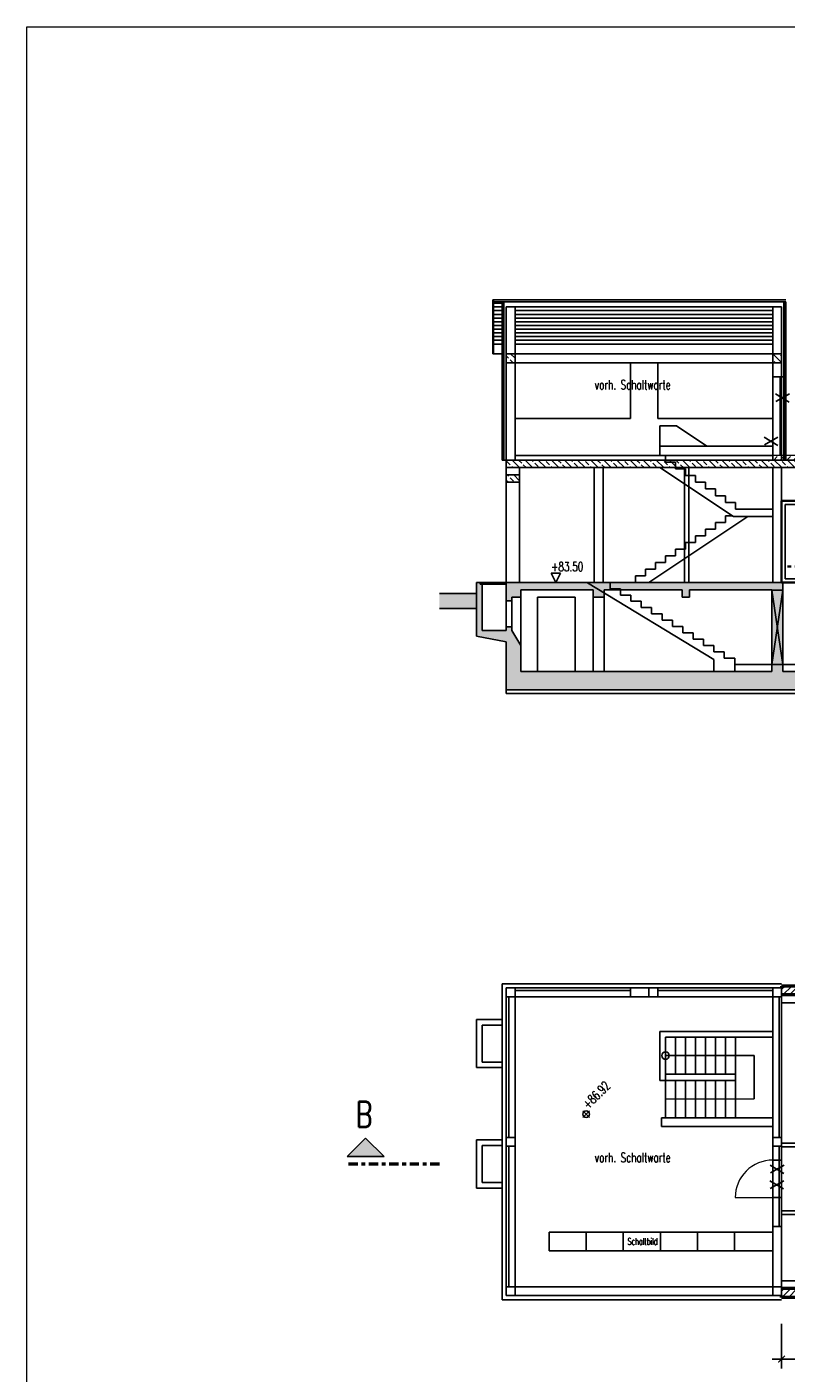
# Model space of a CAD drawing. Header units: millimetres. Extents: x 716 to 905, y 893 to 977.
# Tile 22 of 43: x 808 to 829, y 939 to 975. Entities that reach past the tile are written whole.
import ezdxf
from ezdxf.enums import TextEntityAlignment as Align

# ---------------------------------------------------------------- set-up
doc = ezdxf.new("R2010")
doc.units = ezdxf.units.MM
doc.header["$MEASUREMENT"] = 0
doc.linetypes.add('AUSGEZOGEN', pattern=[0])
doc.linetypes.add('STRP1', pattern=[0.46, 0.25, -0.08, 0.05, -0.08])
for name, color, linetype in [('$AUDIT-BAD-LAYER', 7, 'Continuous'), ('HTSV_LP_STRA_ALLG_F02', 201, 'Continuous'), ('HTSV_P1_BEMA_KONS_X04', 7, 'Continuous'), ('HTSV_P1_PLAN_HKOT', 7, 'Continuous')]:
    doc.layers.add(name, color=color, linetype=linetype)
for name, color, linetype, lineweight in [('00_Plotrahmen', 7, 'AUSGEZOGEN', 18), ('Da_vorh_Gebaeude_T013', 7, 'Continuous', 13), ('HTSV_AC_BFBA_ESTR_G01', 82, 'Continuous', 18), ('HTSV_AC_FAVG_GLAS_A02', 12, 'Continuous', 25), ('HTSV_AC_FAVG_GLAS_A03', 20, 'Continuous', 35), ('HTSV_AC_FENS_ALLG_S00', 213, 'Continuous', 13), ('HTSV_BT_WAND_ALMW_G05', 10, 'Continuous', 50), ('HTSV_BT_WAND_ALMW_S02', 12, 'Continuous', 25), ('HTSV_BT_WAND_GIPS_G02', 132, 'Continuous', 25), ('HTSV_BT_WAND_UNBT_S02', 92, 'Continuous', 25), ('HTSV_MT_MASH_GEBL_A01', 122, 'Continuous', 18), ('HTSV_P1_PLAN_TEXT_T00', 53, 'Continuous', 13), ('HTSV_P1_SYMB_SCHN_A02', 212, 'Continuous', 25), ('HTSV_P1_SYMB_SCHN_L05', 210, 'STRP1', 50), ('HTSV_P1_SYMB_SCHN_T05', 210, 'Continuous', 50), ('HTSV_P1_SYMB_SCHN_T07', 200, 'Continuous', 70), ('HTSV_TA_LUFT_AB___L03', 60, 'STRP1', 35)]:
    doc.layers.add(name, color=color, linetype=linetype, lineweight=lineweight)
doc.styles.add('HTSV', font='romans.shx', dxfattribs={"width": 0.7, "bigfont": 'htsv_01.shx'})
doc.styles.add('HTSV_KONS_BEMASS', font='romans.shx', dxfattribs={"width": 0.7, "bigfont": 'htsv_01.shx'})
doc.styles.get("Standard").update_dxf_attribs({"font": 'romans.shx', "width": 0.8})
doc.dimstyles.new('HTSV_KONS_04', dxfattribs={"dimtxt": 0.25, "dimasz": 0.18, "dimexe": 0.252, "dimexo": 0.0625, "dimgap": 0.1, "dimtad": 1, "dimdec": 3, "dimzin": 4, "dimdsep": 46, "dimtxsty": 'HTSV_KONS_BEMASS', "dimblk": 'ARCHTICK', "dimcen": 0.09, "dimdle": 0.252, "dimclrd": 7, "dimclre": 7, "dimclrt": 7, "dimadec": 0, "dimazin": 0, "dimtfac": 1, "dimtdec": 4, "dimtix": 1, "dimtmove": 2, "dimatfit": 3, "dimfxl": 0, "dimtvp": 1, "dimtolj": 1, "dimtzin": 0, "dimarcsym": 0})

# ---------------------------------------------------------------- blocks, each defined once
blk = doc.blocks.new('HTSVKS2F')
at = {"color": 0, "linetype": 'ByBlock'}
for p, q in [((0, 0), (-0.5, 1)), ((-0.5, 1), (0.5, 1)), ((0.5, 1), (0, 0))]:
    blk.add_line(p, q, dxfattribs=at)
blk.add_attdef('HKTXT', (-0.5, 1.2), '', height=0.4, dxfattribs=at)
blk = doc.blocks.new('Schnittpfeil-li')
at = {"layer": 'HTSV_P1_SYMB_SCHN_A02'}
blk.add_hatch(color=256, dxfattribs=at).paths.add_polyline_path([(0.505, 0.1), (0.255, 0.35), (0.005, 0.1)])
for p, q in [((0.255, 0.35), (0.005, 0.1)), ((0.505, 0.1), (0.255, 0.35)), ((0.005, 0.1), (0.505, 0.1))]:
    blk.add_line(p, q, dxfattribs=at)
at = {"layer": 'HTSV_P1_SYMB_SCHN_T05', "style": 'HTSV', "width": 0.7}
blk.add_attdef('SCHNITT', text='', height=0.35, dxfattribs=at).set_placement((0.255, 0.35), align=Align.BOTTOM_CENTER)
blk = doc.blocks.new('_ArchTick')
at = {"layer": 'HTSV_MT_MASH_GEBL_A01', "color": 0, "const_width": 0.15}
blk.add_lwpolyline([(-0.5, -0.5), (0.5, 0.5)], dxfattribs=at)
blk = doc.blocks.new('*D91')
at = {"layer": 'Defpoints', "color": 0}
for p in [(841.598, 943.606), (828.403, 940.901), (828.403, 939)]:
    blk.add_point(p, dxfattribs=at)
at = {"layer": 'HTSV_P1_BEMA_KONS_X04', "color": 7, "lineweight": -2}
for p, q in [((841.598, 942.654), (841.598, 938.748)), ((828.403, 939.949), (828.403, 938.748)), ((841.85, 939), (828.151, 939))]:
    blk.add_line(p, q, dxfattribs=at)
at = {"layer": 'HTSV_P1_BEMA_KONS_X04', "color": 7, "lineweight": -2, "xscale": 0.18, "yscale": 0.18, "zscale": 0.18, "rotation": 180}
blk.add_blockref('_ArchTick', (828.403, 939), dxfattribs=at)
at = {"layer": 'HTSV_P1_BEMA_KONS_X04', "color": 7, "lineweight": -2, "xscale": 0.18, "yscale": 0.18, "zscale": 0.18}
blk.add_blockref('_ArchTick', (841.598, 939), dxfattribs=at)
at = {"layer": 'HTSV_P1_BEMA_KONS_X04', "color": 7, "insert": (835.001, 939.225), "char_height": 0.25, "attachment_point": 5, "style": 'HTSV_KONS_BEMASS'}
blk.add_mtext('\\A1;13.195', dxfattribs=at)
blk = doc.blocks.new('HTSVKG1F')
at = {"color": 0, "linetype": 'ByBlock'}
for p, q in [((-0.5, 0), (0.5, 0)), ((0, 0.5), (0, -0.5))]:
    blk.add_line(p, q, dxfattribs=at)
blk.add_circle((0, 0), 0.35, dxfattribs=at)
blk.add_attdef('HKTXT', (0.5, 0.2), '', height=0.4, dxfattribs=at)

msp = doc.modelspace()

# ---------------------------------------------------------------- hatches: boundary and pattern name
at = {"layer": '$AUDIT-BAD-LAYER'}
h = msp.add_hatch(dxfattribs=at)
h.set_pattern_fill('ANSI33', color=256, angle=90, style=0)
h.paths.add_polyline_path([(820.9733, 966.1205), (820.9733, 965.8705), (821.2133, 965.8705), (821.2133, 966.1205)])
h.paths.add_polyline_path([(828.1633, 965.8705), (828.4033, 965.8705), (828.4033, 966.1205), (828.1633, 966.1205)])
h = msp.add_hatch(dxfattribs=at)
h.set_pattern_fill('ANSI33', color=256, angle=90, style=0)
h.paths.add_polyline_path([(820.9733, 966.1205), (820.9733, 965.8705), (821.2133, 965.8705), (821.2133, 966.1205)])
h.paths.add_polyline_path([(828.1633, 965.8705), (828.4033, 965.8705), (828.4033, 966.1205), (828.1633, 966.1205)])
h = msp.add_hatch(dxfattribs=at)
h.set_pattern_fill('ANSI33', color=256, angle=90, style=0)
h.paths.add_polyline_path([(841.8383, 963.2505), (820.9733, 963.2505), (820.9733, 963.0505), (821.3383, 963.0505), (831.4483, 963.0505), (831.4483, 962.7505), (831.7483, 962.7505), (831.7483, 963.0505), (834.7883, 963.0505), (834.7883, 962.7505), (835.0883, 962.7505), (835.0883, 963.0505), (838.1283, 963.0505), (838.1283, 962.7505), (838.4283, 962.7505), (838.4283, 963.0505), (841.8383, 963.0505)])
h = msp.add_hatch(dxfattribs=at)
h.set_pattern_fill('ANSI33', color=256, angle=90, style=0)
h.paths.add_polyline_path([(841.8383, 963.2505), (820.9733, 963.2505), (820.9733, 963.0505), (821.3383, 963.0505), (831.4483, 963.0505), (831.4483, 962.7505), (831.7483, 962.7505), (831.7483, 963.0505), (834.7883, 963.0505), (834.7883, 962.7505), (835.0883, 962.7505), (835.0883, 963.0505), (838.1283, 963.0505), (838.1283, 962.7505), (838.4283, 962.7505), (838.4283, 963.0505), (841.8383, 963.0505)])
h = msp.add_hatch(dxfattribs=at)
h.set_pattern_fill('ANSI33', color=256, angle=90, style=0)
h.paths.add_polyline_path([(821.3383, 962.8505), (820.9733, 962.8505), (820.9733, 962.6505), (821.3383, 962.6505)])
h = msp.add_hatch(dxfattribs=at)
h.set_pattern_fill('ANSI33', color=256, angle=90, style=0)
h.paths.add_polyline_path([(821.3383, 962.8505), (820.9733, 962.8505), (820.9733, 962.6505), (821.3383, 962.6505)])
h = msp.add_hatch(dxfattribs=at)
h.set_pattern_fill('ANSI33', color=256, angle=90, style=0)
h.paths.add_polyline_path([(841.8383, 957.0505), (841.8383, 959.9505), (841.4383, 959.9505), (841.4383, 957.5505), (828.4383, 957.5505), (828.4383, 959.9505), (820.9733, 959.9505), (820.9733, 959.4505), (821.1233, 959.4505), (821.1233, 959.5505), (821.3733, 959.5505), (821.3733, 959.7505), (823.3183, 959.7505), (823.3183, 959.5505), (823.6183, 959.5505), (823.6183, 959.7505), (825.7183, 959.7505), (825.7183, 959.5505), (825.9183, 959.5505), (825.9183, 959.7505), (828.1383, 959.7505), (828.1383, 957.5505), (821.3733, 957.5505), (821.3733, 958.2505), (821.1233, 958.6505), (821.1233, 958.7505), (820.9733, 958.7505), (820.9733, 958.6505), (820.3233, 958.6505), (820.3233, 959.9005), (820.2733, 959.9005), (820.2733, 959.9505), (820.1733, 959.9505), (820.1733, 958.5005), (820.9733, 958.3505), (820.9733, 957.0505)])
h = msp.add_hatch(dxfattribs=at)
h.set_pattern_fill('ANSI33', color=256, angle=90, style=0)
h.paths.add_polyline_path([(841.8383, 957.0505), (841.8383, 959.9505), (841.4383, 959.9505), (841.4383, 957.5505), (828.4383, 957.5505), (828.4383, 959.9505), (820.9733, 959.9505), (820.9733, 959.4505), (821.1233, 959.4505), (821.1233, 959.5505), (821.3733, 959.5505), (821.3733, 959.7505), (823.3183, 959.7505), (823.3183, 959.5505), (823.6183, 959.5505), (823.6183, 959.7505), (825.7183, 959.7505), (825.7183, 959.5505), (825.9183, 959.5505), (825.9183, 959.7505), (828.1383, 959.7505), (828.1383, 957.5505), (821.3733, 957.5505), (821.3733, 958.2505), (821.1233, 958.6505), (821.1233, 958.7505), (820.9733, 958.7505), (820.9733, 958.6505), (820.3233, 958.6505), (820.3233, 959.9005), (820.2733, 959.9005), (820.2733, 959.9505), (820.1733, 959.9505), (820.1733, 958.5005), (820.9733, 958.3505), (820.9733, 957.0505)])
at = {"layer": 'HTSV_BT_WAND_ALMW_S02'}
h = msp.add_hatch(dxfattribs=at)
h.set_pattern_fill('ANSI31', color=256, style=0)
h.paths.add_polyline_path([(828.4033, 949.061), (828.4033, 949.011), (828.4033, 948.821), (828.9033, 948.821), (828.9033, 949.061)])
h = msp.add_hatch(dxfattribs=at)
h.set_pattern_fill('ANSI31', color=256, style=0)
h.paths.add_polyline_path([(838.1283, 940.661), (838.1283, 940.901), (837.8783, 940.901), (837.8783, 940.661)])
h.paths.add_polyline_path([(837.1183, 940.661), (837.1183, 940.901), (836.3433, 940.901), (836.3433, 940.661)])
h.paths.add_polyline_path([(835.5833, 940.661), (835.5833, 940.901), (835.0883, 940.901), (835.0883, 940.661)])
h.paths.add_polyline_path([(834.7883, 940.661), (834.7883, 940.901), (834.2733, 940.901), (834.2733, 940.661)])
h.paths.add_polyline_path([(832.2433, 940.661), (832.2433, 940.901), (831.7483, 940.901), (831.7483, 940.661)])
h.paths.add_polyline_path([(831.4483, 940.661), (831.4483, 940.901), (830.9333, 940.901), (830.9333, 940.661)])
h.paths.add_polyline_path([(828.9033, 940.661), (828.9033, 940.901), (828.4033, 940.901), (828.4033, 940.711), (828.4033, 940.661)])
at = {"layer": 'HTSV_BT_WAND_UNBT_S02'}
h = msp.add_hatch(dxfattribs=at)
h.set_pattern_fill('DASH', color=256, angle=45, style=0)
h.paths.add_polyline_path([(828.4033, 963.3705), (828.1633, 963.3705), (828.1633, 963.2505), (828.4033, 963.2505)])
h.paths.add_polyline_path([(828.4633, 963.3705), (828.4033, 963.3705), (828.4033, 963.2505), (828.4633, 963.2505)])
h.paths.add_polyline_path([(828.4833, 963.3705), (828.4633, 963.3705), (828.4633, 963.2505), (828.4833, 963.2505)])
h.paths.add_polyline_path([(828.5133, 963.3705), (828.4833, 963.3705), (828.4833, 963.2505), (828.5133, 963.2505)])
h = msp.add_hatch(dxfattribs=at)
h.set_pattern_fill('DASH', color=256, angle=45, style=0)
h.paths.add_polyline_path([(833.6867, 963.3705), (828.5133, 963.3705), (828.5133, 963.2505), (833.7467, 963.2505)])
h.paths.add_polyline_path([(833.8067, 963.3705), (833.6867, 963.3705), (833.7467, 963.2505)])
at = {"layer": 'HTSV_LP_STRA_ALLG_F02'}
msp.add_hatch(color=256, dxfattribs=at).paths.add_polyline_path([(820.1733, 959.2505), (820.1733, 959.6505), (819.1733, 959.6505), (819.1733, 959.3916), (819.1733, 959.2505)])

# ---------------------------------------------------------------- linework, layer by layer
at = {"layer": '$AUDIT-BAD-LAYER'}
for p, q in [((828.5134, 967.5705), (820.6133, 967.5705)), ((820.6133, 966.1205), (820.6133, 967.5705)), ((828.5134, 967.5705), (820.6133, 967.5705)), ((820.6133, 966.1205), (820.6133, 967.5705)), ((820.6333, 966.1205), (820.6333, 967.5705)), ((820.6333, 966.1205), (820.6333, 967.5705)), ((828.5133, 967.5205), (820.6333, 967.5205)), ((820.9733, 967.5205), (820.6333, 967.5205)), ((828.5133, 967.5205), (820.6333, 967.5205)), ((820.9733, 967.5205), (820.6333, 967.5205)), ((820.8633, 967.4818), (820.6333, 967.4818)), ((820.8633, 967.4818), (820.6333, 967.4818)), ((820.8633, 967.3818), (820.6333, 967.3818)), ((820.8633, 967.3818), (820.6333, 967.3818)), ((820.8633, 963.2505), (820.8633, 967.5205)), ((820.8633, 963.2505), (820.8633, 967.5205)), ((820.8933, 963.2505), (820.8933, 967.5205)), ((820.8933, 963.2505), (820.8933, 967.5205)), ((820.9133, 963.2505), (820.9133, 967.5205)), ((820.9133, 963.2505), (820.9133, 967.5205)), ((820.9733, 966.1205), (820.9733, 967.3818)), ((821.2133, 967.3818), (820.9733, 967.3818)), ((820.9733, 966.1205), (820.9733, 967.3818)), ((821.2133, 967.3818), (820.9733, 967.3818)), ((828.1633, 967.5205), (821.2133, 967.5205)), ((828.1633, 967.5205), (821.2133, 967.5205)), ((821.2133, 966.1205), (821.2133, 967.3818)), ((828.1633, 967.3818), (821.2133, 967.3818)), ((821.2133, 966.1205), (821.2133, 967.3818)), ((828.1633, 967.3818), (821.2133, 967.3818)), ((828.1633, 966.1205), (828.1633, 967.3818)), ((828.4033, 967.3818), (828.1633, 967.3818)), ((828.1633, 966.1205), (828.1633, 967.3818)), ((828.4033, 967.3818), (828.1633, 967.3818)), ((828.4033, 966.1205), (828.4033, 967.3818)), ((828.4033, 966.1205), (828.4033, 967.3818)), ((828.4633, 965.4955), (828.4633, 967.5205)), ((828.4633, 965.4955), (828.4633, 967.5205)), ((828.4833, 965.4955), (828.4833, 967.5205)), ((828.4833, 965.4955), (828.4833, 967.5205)), ((828.5133, 965.4955), (828.5133, 967.5205)), ((828.5133, 965.4955), (828.5133, 967.5205)), ((820.8633, 967.2818), (820.6333, 967.2818)), ((820.8633, 967.2818), (820.6333, 967.2818)), ((820.8633, 967.1818), (820.6333, 967.1818)), ((820.8633, 967.1818), (820.6333, 967.1818)), ((820.8633, 967.0818), (820.6333, 967.0818)), ((820.8633, 967.0818), (820.6333, 967.0818)), ((828.1633, 967.2818), (821.2133, 967.2818)), ((828.1633, 967.2818), (821.2133, 967.2818)), ((828.1633, 967.1818), (821.2133, 967.1818)), ((828.1633, 967.1818), (821.2133, 967.1818)), ((828.1633, 967.0818), (821.2133, 967.0818)), ((828.1633, 967.0818), (821.2133, 967.0818)), ((820.8633, 966.9818), (820.6333, 966.9818)), ((820.8633, 966.9818), (820.6333, 966.9818)), ((820.8633, 966.8818), (820.6333, 966.8818)), ((820.8633, 966.8818), (820.6333, 966.8818)), ((820.8633, 966.7818), (820.6333, 966.7818)), ((820.8633, 966.7818), (820.6333, 966.7818)), ((820.8633, 966.6818), (820.6333, 966.6818)), ((820.8633, 966.6818), (820.6333, 966.6818)), ((828.1633, 966.9818), (821.2133, 966.9818)), ((828.1633, 966.9818), (821.2133, 966.9818)), ((828.1633, 966.8818), (821.2133, 966.8818)), ((828.1633, 966.8818), (821.2133, 966.8818)), ((828.1633, 966.7818), (821.2133, 966.7818)), ((828.1633, 966.7818), (821.2133, 966.7818)), ((828.1633, 966.6818), (821.2133, 966.6818)), ((828.1633, 966.6818), (821.2133, 966.6818)), ((820.8633, 966.5818), (820.6333, 966.5818)), ((820.8633, 966.5818), (820.6333, 966.5818)), ((820.8633, 966.4818), (820.6333, 966.4818)), ((820.8633, 966.4818), (820.6333, 966.4818)), ((820.8633, 966.3818), (820.6333, 966.3818)), ((820.8633, 966.3818), (820.6333, 966.3818)), ((828.1633, 966.5818), (821.2133, 966.5818)), ((828.1633, 966.5818), (821.2133, 966.5818)), ((828.1633, 966.4818), (821.2133, 966.4818)), ((828.1633, 966.4818), (821.2133, 966.4818)), ((828.1633, 966.3818), (821.2133, 966.3818)), ((828.1633, 966.3818), (821.2133, 966.3818)), ((820.6133, 966.1205), (820.8633, 966.1205)), ((820.6133, 966.1205), (820.8633, 966.1205)), ((820.9733, 965.8705), (820.9733, 966.1205)), ((821.2133, 966.1205), (820.9733, 966.1205)), ((820.9733, 965.8705), (820.9733, 966.1205)), ((821.2133, 966.1205), (820.9733, 966.1205)), ((821.2133, 965.8705), (821.2133, 966.1205)), ((828.1633, 966.1205), (821.2133, 966.1205)), ((821.2133, 965.8705), (821.2133, 966.1205)), ((828.1633, 966.1205), (821.2133, 966.1205)), ((828.4033, 966.1205), (828.1633, 966.1205)), ((828.1633, 966.1205), (828.1633, 965.8705)), ((828.4033, 966.1205), (828.1633, 966.1205)), ((828.1633, 966.1205), (828.1633, 965.8705)), ((828.4033, 965.8705), (828.4033, 966.1205)), ((828.4033, 965.8705), (828.4033, 966.1205)), ((820.9733, 963.2505), (820.9733, 965.8705)), ((821.2133, 965.8705), (820.9733, 965.8705)), ((820.9733, 963.2505), (820.9733, 965.8705)), ((821.2133, 965.8705), (820.9733, 965.8705)), ((821.2133, 963.2505), (821.2133, 965.8705)), ((828.1633, 965.8705), (821.2133, 965.8705)), ((821.2133, 963.2505), (821.2133, 965.8705)), ((828.1633, 965.8705), (821.2133, 965.8705)), ((824.3233, 964.3705), (824.3233, 965.8705)), ((824.3233, 964.3705), (824.3233, 965.8705)), ((825.0633, 964.3705), (825.0633, 965.8705)), ((825.0633, 964.3705), (825.0633, 965.8705)), ((828.4033, 965.8705), (828.1633, 965.8705)), ((828.1633, 965.4955), (828.1633, 965.8705)), ((828.4033, 965.8705), (828.1633, 965.8705)), ((828.1633, 965.4955), (828.1633, 965.8705)), ((828.4033, 965.4955), (828.4033, 965.8705)), ((828.4033, 965.4955), (828.4033, 965.8705)), ((828.1633, 963.2505), (828.1633, 965.4955)), ((828.1633, 965.4955), (828.4033, 965.4955)), ((828.1633, 963.2505), (828.1633, 965.4955)), ((828.1633, 965.4955), (828.4033, 965.4955)), ((828.4033, 963.2505), (828.4033, 965.4955)), ((828.4033, 965.4955), (828.5133, 965.4955)), ((828.4033, 963.2505), (828.4033, 965.4955)), ((828.4033, 965.4955), (828.5133, 965.4955)), ((828.4633, 963.2505), (828.4633, 965.4955)), ((828.4633, 963.2505), (828.4633, 965.4955)), ((828.4833, 963.2505), (828.4833, 965.4955)), ((828.4833, 963.2505), (828.4833, 965.4955)), ((828.5133, 963.2505), (828.5133, 965.4955)), ((828.5133, 963.2505), (828.5133, 965.4955)), ((824.3233, 964.3705), (821.2133, 964.3705)), ((824.3233, 964.3705), (821.2133, 964.3705)), ((828.1633, 964.3705), (825.0633, 964.3705)), ((828.1633, 964.3705), (825.0633, 964.3705)), ((825.5683, 964.1705), (825.1233, 964.1705)), ((825.1233, 963.3705), (825.1233, 964.1705)), ((825.5683, 964.1705), (825.1233, 964.1705)), ((825.1233, 963.3705), (825.1233, 964.1705)), ((825.5683, 964.1705), (826.3858, 963.6255)), ((825.5683, 964.1705), (826.3858, 963.6255)), ((825.1233, 963.6255), (828.1633, 963.6255)), ((825.1233, 963.6255), (825.1233, 963.3705)), ((825.1233, 963.6255), (828.1633, 963.6255)), ((825.1233, 963.6255), (825.1233, 963.3705)), ((820.9733, 963.2505), (820.8633, 963.2505)), ((820.9733, 963.2505), (820.8633, 963.2505)), ((841.8383, 963.2505), (820.9733, 963.2505)), ((820.9733, 963.0505), (820.9733, 963.2505)), ((841.8383, 963.2505), (820.9733, 963.2505)), ((820.9733, 963.0505), (820.9733, 963.2505)), ((821.3383, 963.0505), (820.9733, 963.0505)), ((820.9733, 962.8505), (820.9733, 963.0505)), ((821.3383, 963.0505), (820.9733, 963.0505)), ((820.9733, 962.8505), (820.9733, 963.0505)), ((828.1633, 963.3705), (821.2133, 963.3705)), ((828.1633, 963.3705), (821.2133, 963.3705)), ((831.4483, 963.0505), (821.3383, 963.0505)), ((821.3383, 962.8505), (821.3383, 963.0505)), ((831.4483, 963.0505), (821.3383, 963.0505)), ((821.3383, 962.8505), (821.3383, 963.0505)), ((823.3483, 959.9505), (823.3483, 963.0505)), ((823.3483, 959.9505), (823.3483, 963.0505)), ((823.5883, 959.9505), (823.5883, 963.0505)), ((823.5883, 959.9505), (823.5883, 963.0505)), ((825.1228, 963.0505), (827.1028, 961.7305)), ((825.1228, 963.0505), (827.1028, 961.7305)), ((825.2733, 963.3705), (825.2733, 963.1905)), ((825.2733, 963.3705), (825.2733, 963.1905)), ((825.2733, 963.1905), (825.5433, 963.1905)), ((825.2733, 963.1905), (825.5433, 963.1905)), ((825.5433, 963.1905), (825.5433, 963.0105)), ((825.5433, 963.1905), (825.5433, 963.0105)), ((825.7883, 959.9505), (825.7883, 963.0505)), ((825.7883, 959.9505), (825.7883, 963.0505)), ((825.9033, 959.9505), (825.9033, 963.0505)), ((825.9033, 959.9505), (825.9033, 963.0505)), ((828.1633, 959.9505), (828.1633, 963.0505)), ((828.1633, 959.9505), (828.1633, 963.0505)), ((828.4033, 959.9505), (828.4033, 963.0505)), ((828.4033, 959.9505), (828.4033, 963.0505)), ((820.9733, 962.6505), (820.9733, 962.8505)), ((821.3383, 962.8505), (820.9733, 962.8505)), ((820.9733, 962.6505), (820.9733, 962.8505)), ((821.3383, 962.8505), (820.9733, 962.8505)), ((821.3383, 962.6505), (821.3383, 962.8505)), ((821.3383, 962.6505), (821.3383, 962.8505)), ((825.5433, 963.0105), (825.8133, 963.0105)), ((825.5433, 963.0105), (825.8133, 963.0105)), ((825.8133, 963.0105), (825.8133, 962.8305)), ((825.8133, 963.0105), (825.8133, 962.8305)), ((825.8133, 962.8305), (826.0833, 962.8305)), ((825.8133, 962.8305), (826.0833, 962.8305)), ((826.0833, 962.8305), (826.0833, 962.6505)), ((826.0833, 962.8305), (826.0833, 962.6505)), ((821.3383, 962.6505), (820.9733, 962.6505)), ((820.9733, 959.9505), (820.9733, 962.6505)), ((821.3383, 962.6505), (820.9733, 962.6505)), ((820.9733, 959.9505), (820.9733, 962.6505)), ((821.3383, 959.9505), (821.3383, 962.6505)), ((821.3383, 959.9505), (821.3383, 962.6505)), ((826.0833, 962.6505), (826.3533, 962.6505)), ((826.0833, 962.6505), (826.3533, 962.6505)), ((826.3533, 962.6505), (826.3533, 962.4705)), ((826.3533, 962.6505), (826.3533, 962.4705)), ((826.3533, 962.4705), (826.6233, 962.4705)), ((826.3533, 962.4705), (826.6233, 962.4705)), ((826.6233, 962.4705), (826.6233, 962.2905)), ((826.6233, 962.4705), (826.6233, 962.2905)), ((826.6233, 962.2905), (826.8933, 962.2905)), ((826.6233, 962.2905), (826.8933, 962.2905)), ((826.8933, 962.2905), (826.8933, 962.1105)), ((826.8933, 962.2905), (826.8933, 962.1105)), ((826.8933, 962.1105), (827.1633, 962.1105)), ((826.8933, 962.1105), (827.1633, 962.1105)), ((827.1633, 962.1105), (827.1633, 961.9305)), ((827.1633, 962.1105), (827.1633, 961.9305)), ((824.8239, 959.9505), (827.4939, 961.7305)), ((824.8239, 959.9505), (827.4939, 961.7305)), ((826.8933, 961.5705), (826.6233, 961.5705)), ((826.6233, 961.5705), (826.6233, 961.3905)), ((826.8933, 961.5705), (826.6233, 961.5705)), ((826.6233, 961.5705), (826.6233, 961.3905)), ((827.0728, 961.7505), (826.8933, 961.7505)), ((826.8933, 961.7505), (826.8933, 961.5705)), ((827.0728, 961.7505), (826.8933, 961.7505)), ((826.8933, 961.7505), (826.8933, 961.5705)), ((828.1633, 961.7305), (827.1028, 961.7305)), ((828.1633, 961.7305), (827.1028, 961.7305)), ((828.1633, 961.9305), (827.1633, 961.9305)), ((828.1633, 961.9305), (827.1633, 961.9305)), ((826.3533, 961.2105), (826.0833, 961.2105)), ((826.0833, 961.2105), (826.0833, 961.0305)), ((826.3533, 961.2105), (826.0833, 961.2105)), ((826.0833, 961.2105), (826.0833, 961.0305)), ((826.6233, 961.3905), (826.3533, 961.3905)), ((826.3533, 961.3905), (826.3533, 961.2105)), ((826.6233, 961.3905), (826.3533, 961.3905)), ((826.3533, 961.3905), (826.3533, 961.2105)), ((825.8133, 960.8505), (825.5433, 960.8505)), ((825.5433, 960.8505), (825.5433, 960.6705)), ((825.8133, 960.8505), (825.5433, 960.8505)), ((825.5433, 960.8505), (825.5433, 960.6705)), ((826.0833, 961.0305), (825.8133, 961.0305)), ((825.8133, 961.0305), (825.8133, 960.8505)), ((826.0833, 961.0305), (825.8133, 961.0305)), ((825.8133, 961.0305), (825.8133, 960.8505)), ((825.2733, 960.4905), (825.0033, 960.4905)), ((825.0033, 960.4905), (825.0033, 960.3105)), ((825.2733, 960.4905), (825.0033, 960.4905)), ((825.0033, 960.4905), (825.0033, 960.3105)), ((825.5433, 960.6705), (825.2733, 960.6705)), ((825.2733, 960.6705), (825.2733, 960.4905)), ((825.5433, 960.6705), (825.2733, 960.6705)), ((825.2733, 960.6705), (825.2733, 960.4905)), ((824.7333, 960.1305), (824.4633, 960.1305)), ((824.4633, 960.1305), (824.4633, 959.9505)), ((824.7333, 960.1305), (824.4633, 960.1305)), ((824.4633, 960.1305), (824.4633, 959.9505)), ((825.0033, 960.3105), (824.7333, 960.3105)), ((824.7333, 960.3105), (824.7333, 960.1305)), ((825.0033, 960.3105), (824.7333, 960.3105)), ((824.7333, 960.3105), (824.7333, 960.1305)), ((820.1733, 958.5005), (820.1733, 959.9505)), ((820.2733, 959.9505), (820.1733, 959.9505)), ((820.1733, 958.5005), (820.1733, 959.9505)), ((820.2733, 959.9505), (820.1733, 959.9505)), ((820.9733, 959.9505), (820.2733, 959.9505)), ((820.2733, 959.9005), (820.2733, 959.9505)), ((820.9733, 959.9505), (820.2733, 959.9505)), ((820.2733, 959.9005), (820.2733, 959.9505)), ((820.3233, 959.9005), (820.2733, 959.9005)), ((820.3233, 959.9005), (820.2733, 959.9005)), ((820.3233, 958.6505), (820.3233, 959.9005)), ((820.9733, 959.9005), (820.3233, 959.9005)), ((820.3233, 958.6505), (820.3233, 959.9005)), ((820.9733, 959.9005), (820.3233, 959.9005)), ((828.4383, 959.9505), (820.9733, 959.9505)), ((820.9733, 959.4505), (820.9733, 959.9505)), ((828.4383, 959.9505), (820.9733, 959.9505)), ((820.9733, 959.4505), (820.9733, 959.9505)), ((826.5783, 957.8699), (823.1679, 959.9405)), ((826.5783, 957.8699), (823.1679, 959.9405)), ((823.7783, 959.7805), (823.7783, 959.9505)), ((823.7783, 959.7805), (823.7783, 959.9505)), ((824.0583, 959.7805), (823.7783, 959.7805)), ((824.0583, 959.7805), (823.7783, 959.7805)), ((824.0583, 959.6105), (824.0583, 959.7805)), ((824.0583, 959.6105), (824.0583, 959.7805)), ((828.4383, 957.5505), (828.4383, 959.9505)), ((828.4383, 957.5505), (828.4383, 959.9505)), ((820.1733, 959.6505), (819.1733, 959.6505)), ((820.1733, 959.6505), (819.1733, 959.6505)), ((821.1233, 959.4505), (820.9733, 959.4505)), ((820.9733, 958.7505), (820.9733, 959.4505)), ((821.1233, 959.4505), (820.9733, 959.4505)), ((820.9733, 958.7505), (820.9733, 959.4505)), ((821.3733, 959.5505), (821.1233, 959.5505)), ((821.1233, 959.4505), (821.1233, 959.5505)), ((821.3733, 959.5505), (821.1233, 959.5505)), ((821.1233, 959.4505), (821.1233, 959.5505)), ((821.1233, 958.7505), (821.1233, 959.4505)), ((821.1233, 958.7505), (821.1233, 959.4505)), ((823.3183, 959.7505), (821.3733, 959.7505)), ((821.3733, 959.5505), (821.3733, 959.7505)), ((823.3183, 959.7505), (821.3733, 959.7505)), ((821.3733, 959.5505), (821.3733, 959.7505)), ((821.3733, 958.2505), (821.3733, 959.5505)), ((821.3733, 958.2505), (821.3733, 959.5505)), ((822.8333, 959.5505), (821.8233, 959.5505)), ((821.8233, 957.5505), (821.8233, 959.5505)), ((822.8333, 959.5505), (821.8233, 959.5505)), ((821.8233, 957.5505), (821.8233, 959.5505)), ((822.8333, 957.5505), (822.8333, 959.5505)), ((822.8333, 957.5505), (822.8333, 959.5505)), ((823.3183, 959.5505), (823.3183, 959.7505)), ((823.3183, 959.5505), (823.3183, 959.7505)), ((823.3183, 957.5505), (823.3183, 959.5505)), ((823.3183, 959.5505), (823.6183, 959.5505)), ((823.3183, 957.5505), (823.3183, 959.5505)), ((823.3183, 959.5505), (823.6183, 959.5505)), ((825.7183, 959.7505), (823.6183, 959.7505)), ((823.6183, 959.5505), (823.6183, 959.7505)), ((825.7183, 959.7505), (823.6183, 959.7505)), ((823.6183, 959.5505), (823.6183, 959.7505)), ((823.6183, 957.5505), (823.6183, 959.5505)), ((823.6183, 957.5505), (823.6183, 959.5505)), ((824.3383, 959.6105), (824.0583, 959.6105)), ((824.3383, 959.6105), (824.0583, 959.6105)), ((824.3383, 959.4405), (824.3383, 959.6105)), ((824.3383, 959.4405), (824.3383, 959.6105)), ((824.6183, 959.4405), (824.3383, 959.4405)), ((824.6183, 959.4405), (824.3383, 959.4405)), ((824.6183, 959.2705), (824.6183, 959.4405)), ((824.6183, 959.2705), (824.6183, 959.4405)), ((825.7183, 959.5505), (825.7183, 959.7505)), ((825.7183, 959.5505), (825.7183, 959.7505)), ((825.7183, 959.5505), (825.9183, 959.5505)), ((825.7183, 959.5505), (825.9183, 959.5505)), ((828.1383, 959.7505), (825.9183, 959.7505)), ((825.9183, 959.5505), (825.9183, 959.7505)), ((828.1383, 959.7505), (825.9183, 959.7505)), ((825.9183, 959.5505), (825.9183, 959.7505)), ((828.1383, 957.5505), (828.1383, 959.7505)), ((828.1383, 957.5505), (828.1383, 959.7505)), ((828.4383, 959.7405), (828.1383, 959.7405)), ((828.1383, 959.7405), (828.4383, 957.7405)), ((828.1383, 957.7405), (828.4383, 959.7405)), ((828.4383, 959.7405), (828.1383, 959.7405)), ((828.1383, 959.7405), (828.4383, 957.7405)), ((828.1383, 957.7405), (828.4383, 959.7405)), ((820.1733, 959.2505), (819.1733, 959.2505)), ((820.1733, 959.2505), (819.1733, 959.2505)), ((824.8983, 959.2705), (824.6183, 959.2705)), ((824.8983, 959.2705), (824.6183, 959.2705)), ((824.8983, 959.1005), (824.8983, 959.2705)), ((824.8983, 959.1005), (824.8983, 959.2705)), ((825.1783, 959.1005), (824.8983, 959.1005)), ((825.1783, 959.1005), (824.8983, 959.1005)), ((825.1783, 958.9305), (825.1783, 959.1005)), ((825.1783, 958.9305), (825.1783, 959.1005)), ((820.9733, 958.6505), (820.9733, 958.7505)), ((821.1233, 958.7505), (820.9733, 958.7505)), ((820.9733, 958.6505), (820.9733, 958.7505)), ((821.1233, 958.7505), (820.9733, 958.7505)), ((821.1233, 958.6505), (821.1233, 958.7505)), ((821.1233, 958.6505), (821.1233, 958.7505)), ((825.4583, 958.9305), (825.1783, 958.9305)), ((825.4583, 958.9305), (825.1783, 958.9305)), ((825.4583, 958.7605), (825.4583, 958.9305)), ((825.4583, 958.7605), (825.4583, 958.9305)), ((825.7383, 958.7605), (825.4583, 958.7605)), ((825.7383, 958.7605), (825.4583, 958.7605)), ((825.7383, 958.5905), (825.7383, 958.7605)), ((825.7383, 958.5905), (825.7383, 958.7605)), ((820.9733, 958.3505), (820.1733, 958.5005)), ((820.9733, 958.3505), (820.1733, 958.5005)), ((820.9733, 958.6505), (820.3233, 958.6505)), ((820.9733, 958.6505), (820.3233, 958.6505)), ((820.9733, 957.0505), (820.9733, 958.3505)), ((820.9733, 957.0505), (820.9733, 958.3505)), ((821.3733, 958.2505), (821.1233, 958.6505)), ((821.3733, 958.2505), (821.1233, 958.6505)), ((826.0183, 958.5905), (825.7383, 958.5905)), ((826.0183, 958.5905), (825.7383, 958.5905)), ((826.0183, 958.4205), (826.0183, 958.5905)), ((826.0183, 958.4205), (826.0183, 958.5905)), ((826.2983, 958.4205), (826.0183, 958.4205)), ((826.2983, 958.4205), (826.0183, 958.4205)), ((826.2983, 958.2505), (826.2983, 958.4205)), ((826.2983, 958.2505), (826.2983, 958.4205)), ((821.3733, 957.5505), (821.3733, 958.2505)), ((821.3733, 957.5505), (821.3733, 958.2505)), ((826.5783, 958.2505), (826.2983, 958.2505)), ((826.5783, 958.2505), (826.2983, 958.2505)), ((826.5783, 958.0805), (826.5783, 958.2505)), ((826.5783, 958.0805), (826.5783, 958.2505)), ((826.8583, 958.0805), (826.5783, 958.0805)), ((826.8583, 958.0805), (826.5783, 958.0805)), ((826.8583, 957.9105), (826.8583, 958.0805)), ((826.8583, 957.9105), (826.8583, 958.0805)), ((826.5783, 957.8699), (826.5783, 957.5505)), ((826.5783, 957.8699), (826.5783, 957.5505)), ((827.1383, 957.9105), (826.8583, 957.9105)), ((827.1383, 957.9105), (826.8583, 957.9105)), ((827.1383, 957.5505), (827.1383, 957.9105)), ((827.1383, 957.5505), (827.1383, 957.9105)), ((828.4383, 957.7405), (827.1383, 957.7405)), ((828.4383, 957.7405), (827.1383, 957.7405)), ((841.4383, 957.7405), (828.4383, 957.7405)), ((841.4383, 957.7405), (828.4383, 957.7405)), ((828.1383, 957.5505), (821.3733, 957.5505)), ((828.1383, 957.5505), (821.3733, 957.5505)), ((841.4383, 957.5505), (828.4383, 957.5505)), ((841.4383, 957.5505), (828.4383, 957.5505)), ((820.9733, 956.9505), (820.9733, 957.0505)), ((841.8383, 957.0505), (820.9733, 957.0505)), ((820.9733, 956.9505), (820.9733, 957.0505)), ((841.8383, 957.0505), (820.9733, 957.0505)), ((841.8633, 956.9505), (820.9733, 956.9505)), ((841.8633, 956.9505), (820.9733, 956.9505)), ((820.8633, 949.121), (828.4033, 949.121)), ((820.8633, 940.601), (820.8633, 949.121)), ((820.8633, 949.121), (828.4033, 949.121)), ((820.8633, 940.601), (820.8633, 949.121)), ((820.9733, 948.771), (820.9733, 949.011)), ((820.9733, 949.011), (821.2133, 949.011)), ((820.9733, 948.771), (820.9733, 949.011)), ((820.9733, 949.011), (821.2133, 949.011)), ((821.2133, 948.771), (821.2133, 949.011)), ((821.2133, 949.011), (824.3233, 949.011)), ((821.2133, 948.771), (821.2133, 949.011)), ((821.2133, 949.011), (824.3233, 949.011)), ((821.2133, 948.941), (824.3233, 948.941)), ((821.2133, 948.941), (824.3233, 948.941)), ((824.3233, 948.771), (824.3233, 949.011)), ((824.3233, 949.011), (825.0633, 949.011)), ((824.3233, 948.771), (824.3233, 949.011)), ((824.3233, 949.011), (825.0633, 949.011)), ((824.8233, 949.011), (824.8233, 948.771)), ((824.8233, 949.011), (824.8233, 948.771)), ((825.0633, 949.011), (825.0633, 948.771)), ((825.0633, 949.011), (828.1633, 949.011)), ((825.0633, 949.011), (825.0633, 948.771)), ((825.0633, 949.011), (828.1633, 949.011)), ((825.0633, 948.941), (828.1633, 948.941)), ((825.0633, 948.941), (828.1633, 948.941)), ((828.1633, 948.771), (828.1633, 949.011)), ((828.1633, 949.011), (828.4033, 949.011)), ((828.1633, 948.771), (828.1633, 949.011)), ((828.1633, 949.011), (828.4033, 949.011)), ((828.4033, 949.011), (828.4033, 948.771)), ((828.4033, 949.011), (828.4033, 948.771)), ((820.9733, 944.981), (820.9733, 948.771)), ((821.2133, 948.771), (820.9733, 948.771)), ((820.9733, 944.981), (820.9733, 948.771)), ((821.2133, 948.771), (820.9733, 948.771)), ((821.0433, 944.981), (821.0433, 948.771)), ((821.0433, 944.981), (821.0433, 948.771)), ((821.2133, 944.981), (821.2133, 948.771)), ((821.2133, 948.771), (824.3233, 948.771)), ((821.2133, 944.981), (821.2133, 948.771)), ((821.2133, 948.771), (824.3233, 948.771)), ((825.0633, 948.771), (824.3233, 948.771)), ((825.0633, 948.771), (824.3233, 948.771)), ((825.0633, 948.771), (828.1633, 948.771)), ((825.0633, 948.771), (828.1633, 948.771)), ((828.4033, 948.771), (828.1633, 948.771)), ((828.1633, 944.981), (828.1633, 948.771)), ((828.4033, 948.771), (828.1633, 948.771)), ((828.1633, 944.981), (828.1633, 948.771)), ((828.3333, 944.981), (828.3333, 948.771)), ((828.3333, 944.981), (828.3333, 948.771)), ((828.4033, 944.981), (828.4033, 948.771)), ((828.4033, 944.981), (828.4033, 948.771)), ((828.4033, 948.611), (831.4483, 948.611)), ((828.4033, 948.611), (831.4483, 948.611)), ((820.1733, 948.161), (820.8633, 948.161)), ((820.1733, 946.861), (820.1733, 948.161)), ((820.1733, 948.161), (820.8633, 948.161)), ((820.1733, 946.861), (820.1733, 948.161)), ((820.8633, 946.861), (820.8633, 948.161)), ((820.8633, 946.861), (820.8633, 948.161)), ((820.3233, 948.011), (820.8633, 948.011)), ((820.3233, 947.011), (820.3233, 948.011)), ((820.3233, 948.011), (820.8633, 948.011)), ((820.3233, 947.011), (820.3233, 948.011)), ((828.1633, 947.836), (825.1233, 947.836)), ((825.1233, 947.836), (825.1233, 946.511)), ((828.1633, 947.836), (825.1233, 947.836)), ((825.1233, 947.836), (825.1233, 946.511)), ((825.1233, 947.686), (825.1233, 946.686)), ((825.1233, 947.686), (825.1233, 946.686)), ((828.1633, 947.686), (825.2733, 947.686)), ((825.2733, 947.686), (825.2733, 946.686)), ((825.2733, 947.686), (825.2733, 946.686)), ((828.1633, 947.686), (825.2733, 947.686)), ((825.2733, 947.686), (825.2733, 946.686)), ((825.2733, 947.686), (825.2733, 946.686)), ((825.5433, 947.686), (825.5433, 946.686)), ((825.5433, 947.686), (825.5433, 946.686)), ((825.5433, 947.686), (825.5433, 946.686)), ((825.5433, 947.686), (825.5433, 946.686)), ((825.8133, 947.686), (825.8133, 946.686)), ((825.8133, 947.686), (825.8133, 946.686)), ((825.8133, 947.686), (825.8133, 946.686)), ((825.8133, 947.686), (825.8133, 946.686)), ((826.0833, 947.686), (826.0833, 946.686)), ((826.0833, 947.686), (826.0833, 946.686)), ((826.0833, 947.686), (826.0833, 946.686)), ((826.0833, 947.686), (826.0833, 946.686)), ((826.3533, 947.686), (826.3533, 946.686)), ((826.3533, 947.686), (826.3533, 946.686)), ((826.3533, 947.686), (826.3533, 946.686)), ((826.3533, 947.686), (826.3533, 946.686)), ((826.6233, 947.686), (826.6233, 946.686)), ((826.6233, 947.686), (826.6233, 946.686)), ((826.6233, 947.686), (826.6233, 946.686)), ((826.6233, 947.686), (826.6233, 946.686)), ((826.8933, 947.686), (826.8933, 946.686)), ((826.8933, 947.686), (826.8933, 946.686)), ((826.8933, 947.686), (826.8933, 946.686)), ((826.8933, 947.686), (826.8933, 946.686)), ((827.1633, 947.686), (827.1633, 946.686)), ((827.1633, 947.686), (827.1633, 946.686)), ((827.6633, 947.186), (825.2733, 947.186)), ((827.6633, 947.186), (825.2733, 947.186)), ((827.6633, 947.186), (827.6633, 946.016)), ((827.6633, 947.186), (827.6633, 946.016)), ((820.1733, 946.861), (820.8633, 946.861)), ((820.1733, 946.861), (820.8633, 946.861)), ((820.3233, 947.011), (820.8633, 947.011)), ((820.3233, 947.011), (820.8633, 947.011)), ((827.1633, 946.686), (825.2733, 946.686)), ((825.2733, 946.686), (825.2733, 946.511)), ((827.1633, 946.686), (825.2733, 946.686)), ((825.2733, 946.686), (825.2733, 946.511)), ((827.1633, 946.686), (827.1633, 946.511)), ((827.1633, 946.686), (827.1633, 946.511)), ((827.1633, 946.511), (825.1233, 946.511)), ((827.1633, 946.511), (825.1233, 946.511)), ((825.2733, 946.511), (825.2733, 945.511)), ((825.2733, 946.511), (825.2733, 945.511)), ((825.5433, 946.511), (825.5433, 945.511)), ((825.5433, 946.511), (825.5433, 945.511)), ((825.8133, 946.511), (825.8133, 945.511)), ((825.8133, 946.511), (825.8133, 945.511)), ((826.0833, 946.511), (826.0833, 945.511)), ((826.0833, 946.511), (826.0833, 945.511)), ((826.3533, 946.511), (826.3533, 945.511)), ((826.3533, 946.511), (826.3533, 945.511)), ((826.6233, 946.511), (826.6233, 945.511)), ((826.6233, 946.511), (826.6233, 945.511)), ((826.8933, 946.511), (826.8933, 945.511)), ((826.8933, 946.511), (826.8933, 945.511)), ((827.1633, 946.511), (827.1633, 945.511)), ((827.1633, 946.511), (827.1633, 945.511)), ((827.6633, 946.016), (825.2733, 946.011)), ((827.6633, 946.016), (825.2733, 946.011)), ((828.1633, 945.511), (825.1633, 945.511)), ((825.1633, 945.511), (825.1633, 945.271)), ((828.1633, 945.511), (825.1633, 945.511)), ((825.1633, 945.511), (825.1633, 945.271)), ((828.1633, 945.271), (825.1633, 945.271)), ((828.1633, 945.271), (825.1633, 945.271)), ((820.1733, 944.911), (820.8633, 944.911)), ((820.1733, 943.611), (820.1733, 944.911)), ((820.1733, 944.911), (820.8633, 944.911)), ((820.1733, 943.611), (820.1733, 944.911)), ((820.9733, 944.741), (820.9733, 944.981)), ((820.9733, 944.981), (821.2133, 944.981)), ((820.9733, 944.741), (820.9733, 944.981)), ((820.9733, 944.981), (821.2133, 944.981)), ((821.2133, 944.741), (821.2133, 944.981)), ((821.2133, 944.741), (821.2133, 944.981)), ((828.1633, 944.741), (828.1633, 944.981)), ((828.1633, 944.981), (828.4033, 944.981)), ((828.1633, 944.741), (828.1633, 944.981)), ((828.1633, 944.981), (828.4033, 944.981)), ((828.4033, 944.741), (828.4033, 944.981)), ((828.4033, 944.741), (828.4033, 944.981)), ((820.3233, 944.761), (820.8633, 944.761)), ((820.3233, 943.761), (820.3233, 944.761)), ((820.3233, 944.761), (820.8633, 944.761)), ((820.3233, 943.761), (820.3233, 944.761)), ((821.2133, 944.741), (820.9733, 944.741)), ((820.9733, 940.951), (820.9733, 944.741)), ((821.2133, 944.741), (820.9733, 944.741)), ((820.9733, 940.951), (820.9733, 944.741)), ((821.0433, 940.951), (821.0433, 944.741)), ((821.0433, 940.951), (821.0433, 944.741)), ((821.2133, 940.951), (821.2133, 944.741)), ((821.2133, 940.951), (821.2133, 944.741)), ((828.4033, 944.741), (828.1633, 944.741)), ((828.1633, 944.366), (828.1633, 944.741)), ((828.4033, 944.741), (828.1633, 944.741)), ((828.1633, 944.366), (828.1633, 944.741)), ((828.3333, 944.366), (828.3333, 944.741)), ((828.3333, 944.366), (828.3333, 944.741)), ((828.4033, 944.366), (828.4033, 944.741)), ((828.4033, 944.366), (828.4033, 944.741)), ((828.1633, 943.356), (828.1633, 944.366)), ((828.1633, 943.356), (828.1633, 944.366)), ((828.3333, 943.356), (828.3333, 944.366)), ((828.3333, 943.356), (828.3333, 944.366)), ((828.4033, 943.356), (828.4033, 944.366)), ((828.4033, 943.356), (828.4033, 944.366)), ((820.1733, 943.611), (820.8633, 943.611)), ((820.1733, 943.611), (820.8633, 943.611)), ((820.3233, 943.761), (820.8633, 943.761)), ((820.3233, 943.761), (820.8633, 943.761)), ((828.1633, 942.576), (828.1633, 943.356)), ((828.1633, 942.576), (828.1633, 943.356)), ((828.3333, 942.576), (828.3333, 943.356)), ((828.3333, 942.576), (828.3333, 943.356)), ((828.4033, 942.576), (828.4033, 943.356)), ((828.4033, 942.576), (828.4033, 943.356)), ((822.1333, 942.421), (828.1633, 942.421)), ((822.1333, 941.921), (822.1333, 942.421)), ((822.1333, 942.421), (828.1633, 942.421)), ((822.1333, 941.921), (822.1333, 942.421)), ((823.1333, 941.921), (823.1333, 942.421)), ((823.1333, 941.921), (823.1333, 942.421)), ((824.1333, 941.921), (824.1333, 942.421)), ((824.1333, 941.921), (824.1333, 942.421)), ((825.1333, 941.921), (825.1333, 942.421)), ((825.1333, 941.921), (825.1333, 942.421)), ((826.1333, 941.921), (826.1333, 942.421)), ((826.1333, 941.921), (826.1333, 942.421)), ((827.1333, 941.921), (827.1333, 942.421)), ((827.1333, 941.921), (827.1333, 942.421)), ((828.1633, 942.576), (828.1633, 940.951)), ((828.1633, 942.576), (828.4033, 942.576)), ((828.1633, 942.576), (828.1633, 940.951)), ((828.1633, 942.576), (828.4033, 942.576)), ((828.4033, 942.576), (828.4033, 940.951)), ((828.4033, 942.576), (828.4033, 940.951)), ((822.1333, 941.921), (828.1633, 941.921)), ((822.1333, 941.921), (828.1633, 941.921)), ((820.9733, 940.711), (820.9733, 940.951)), ((820.9733, 940.951), (821.2133, 940.951)), ((820.9733, 940.711), (820.9733, 940.951)), ((820.9733, 940.951), (821.2133, 940.951)), ((821.2133, 940.711), (821.2133, 940.951)), ((821.2133, 940.951), (828.1633, 940.951)), ((821.2133, 940.711), (821.2133, 940.951)), ((821.2133, 940.951), (828.1633, 940.951)), ((828.1633, 940.711), (828.1633, 940.951)), ((828.1633, 940.951), (828.4033, 940.951)), ((828.1633, 940.711), (828.1633, 940.951)), ((828.1633, 940.951), (828.4033, 940.951)), ((828.4033, 941.111), (831.4483, 941.111)), ((828.4033, 941.111), (831.4483, 941.111)), ((828.4033, 940.711), (828.4033, 940.951)), ((828.4033, 940.711), (828.4033, 940.951)), ((820.8633, 940.601), (828.4033, 940.601)), ((820.8633, 940.601), (828.4033, 940.601)), ((821.2133, 940.711), (820.9733, 940.711)), ((821.2133, 940.711), (820.9733, 940.711)), ((821.2133, 940.711), (828.1633, 940.711)), ((821.2133, 940.711), (828.1633, 940.711)), ((828.4033, 940.711), (828.1633, 940.711)), ((828.4033, 940.711), (828.1633, 940.711))]:
    msp.add_line(p, q, dxfattribs=at)
at = {"layer": '$AUDIT-BAD-LAYER', "color": 1}
for p, q in [((828.2396, 965.0386), (828.6077, 964.8147)), ((828.2396, 965.0386), (828.6077, 964.8147)), ((828.6147, 965.0387), (828.2466, 964.8315)), ((828.6147, 965.0387), (828.2466, 964.8315)), ((827.9306, 963.8653), (828.2987, 963.6413)), ((827.9306, 963.8653), (828.2987, 963.6413)), ((828.3057, 963.8653), (827.9376, 963.6581)), ((828.3057, 963.8653), (827.9376, 963.6581)), ((828.0955, 944.2326), (828.4637, 944.0086)), ((828.0955, 944.2326), (828.4637, 944.0086)), ((828.4707, 944.2326), (828.1026, 944.0254)), ((828.4707, 944.2326), (828.1026, 944.0254)), ((828.1633, 944.366), (828.4033, 944.366)), ((828.1633, 944.366), (828.4033, 944.366)), ((828.0892, 943.8118), (828.4574, 943.5878)), ((828.0892, 943.8118), (828.4574, 943.5878)), ((828.4644, 943.8119), (828.0962, 943.6046)), ((828.4644, 943.8119), (828.0962, 943.6046)), ((828.1633, 943.356), (828.4033, 943.356)), ((828.1633, 943.356), (828.4033, 943.356))]:
    msp.add_line(p, q, dxfattribs=at)
msp.add_circle((825.2733, 947.186), 0.1)
msp.add_circle((825.2733, 947.186), 0.1)
at = {"layer": '00_Plotrahmen'}
msp.add_lwpolyline([(808.05, 974.9351), (904.95, 974.9351), (904.95, 892.8351), (808.05, 892.8351)], close=True, dxfattribs=at)
at = {"layer": 'HTSV_AC_BFBA_ESTR_G01'}
for p, q in [((828.1631, 963.3705), (828.1631, 963.2505)), ((848.0983, 963.3705), (828.1633, 963.3705)), ((848.0983, 963.2505), (828.1633, 963.2505))]:
    msp.add_line(p, q, dxfattribs=at)
at = {"layer": 'HTSV_AC_FAVG_GLAS_A02'}
msp.add_lwpolyline([(831.3483, 960.2826), (831.3483, 960.0505), (828.5033, 960.0505), (828.5033, 962.0505), (831.3483, 962.0505), (831.3483, 960.4826)], dxfattribs=at)
at = {"layer": 'HTSV_AC_FAVG_GLAS_A03'}
msp.add_lwpolyline([(831.4483, 960.2826), (831.4483, 959.9505), (828.4033, 959.9505), (828.4033, 962.1505), (831.4483, 962.1505), (831.4483, 960.4826)], dxfattribs=at)
at = {"layer": 'HTSV_AC_FENS_ALLG_S00'}
for p, q in [((828.1633, 965.4955), (828.1633, 963.3705)), ((828.3533, 965.4955), (828.3533, 963.3705)), ((828.4033, 965.4955), (828.4033, 963.3705)), ((827.1533, 943.356), (828.1633, 943.356))]:
    msp.add_line(p, q, dxfattribs=at)
msp.add_arc((828.1593, 943.36), 1.006, 89.76959, 180.23041, dxfattribs=at)
at = {"layer": 'HTSV_BT_WAND_ALMW_G05'}
for p, q in [((828.9033, 949.061), (828.4033, 949.061)), ((828.4033, 949.061), (828.4033, 949.011)), ((828.9033, 948.821), (828.4033, 948.821)), ((828.9033, 940.901), (828.4033, 940.901)), ((828.4033, 940.661), (828.4033, 940.711)), ((828.9033, 940.661), (828.4033, 940.661))]:
    msp.add_line(p, q, dxfattribs=at)
at = {"layer": 'HTSV_BT_WAND_GIPS_G02'}
for p, q in [((831.2356, 944.821), (828.4033, 944.821)), ((831.2356, 944.721), (828.4033, 944.721)), ((831.2356, 943.001), (828.4033, 943.001)), ((831.2356, 942.901), (828.4033, 942.901))]:
    msp.add_line(p, q, dxfattribs=at)
at = {"layer": 'HTSV_P1_SYMB_SCHN_L05'}
msp.add_line((819.1733, 944.261), (816.6733, 944.261), dxfattribs=at)
at = {"layer": 'HTSV_TA_LUFT_AB___L03'}
msp.add_line((832.8587, 960.3826), (828.4942, 960.3826), dxfattribs=at)

# ---------------------------------------------------------------- block references
at = {"layer": 'HTSV_P1_PLAN_HKOT', "color": 7}
ref = msp.add_blockref('HTSVKS2F', (822.3121, 959.9505), dxfattribs=dict(at, xscale=0.25, yscale=0.25, zscale=0.25))
ref.add_attrib('HKTXT', '+83.50', (822.1871, 960.2505), dxfattribs={"color": 7, "height": 0.25, "style": 'HTSV_KONS_BEMASS', "width": 0.7})
ref = msp.add_blockref('HTSVKG1F', (823.1334, 945.6049), dxfattribs=dict(at, xscale=0.25, yscale=0.25, zscale=0.25, rotation=45))
ref.add_attrib('HKTXT', '+86.92', (823.1865, 945.7286), dxfattribs={"color": 7, "height": 0.25, "rotation": 45, "style": 'HTSV_KONS_BEMASS', "width": 0.7})
at = {"layer": 'HTSV_P1_SYMB_SCHN_A02', "xscale": 2, "yscale": 2, "zscale": 2}
msp.add_blockref('Schnittpfeil-li', (816.6733, 944.261), dxfattribs=at)

# ---------------------------------------------------------------- texts
at = {"layer": 'Da_vorh_Gebaeude_T013', "style": 'HTSV', "width": 0.7}
for p in [(823.3634, 965.1587), (823.3634, 944.3112)]:
    msp.add_text('vorh. Schaltwarte', height=0.25, dxfattribs=at).set_placement(p)
at = {"layer": 'HTSV_P1_PLAN_TEXT_T00', "insert": (825.0568, 942.0833), "char_height": 0.18, "attachment_point": 9, "style": 'HTSV'}
msp.add_mtext('Schaltbild', dxfattribs=at)
at = {"layer": 'HTSV_P1_SYMB_SCHN_T07', "insert": (817.3622, 945.2516), "char_height": 0.7, "attachment_point": 9, "style": 'HTSV'}
msp.add_mtext('B', dxfattribs=at)

# ---------------------------------------------------------------- dimensions: what is measured, and where the dimension line sits
at = {"layer": 'HTSV_P1_BEMA_KONS_X04'}
dim = msp.add_linear_dim(base=(828.4033, 939), p1=(841.5983, 943.606), p2=(828.4033, 940.901), angle=180, dimstyle='HTSV_KONS_04', override={"dimexo": 0.952}, dxfattribs=at)
dim.commit()
dim.dimension.update_dxf_attribs({"geometry": '*D91', "text_midpoint": (835.0008, 939.225)})

doc.saveas('drawing.dxf')
